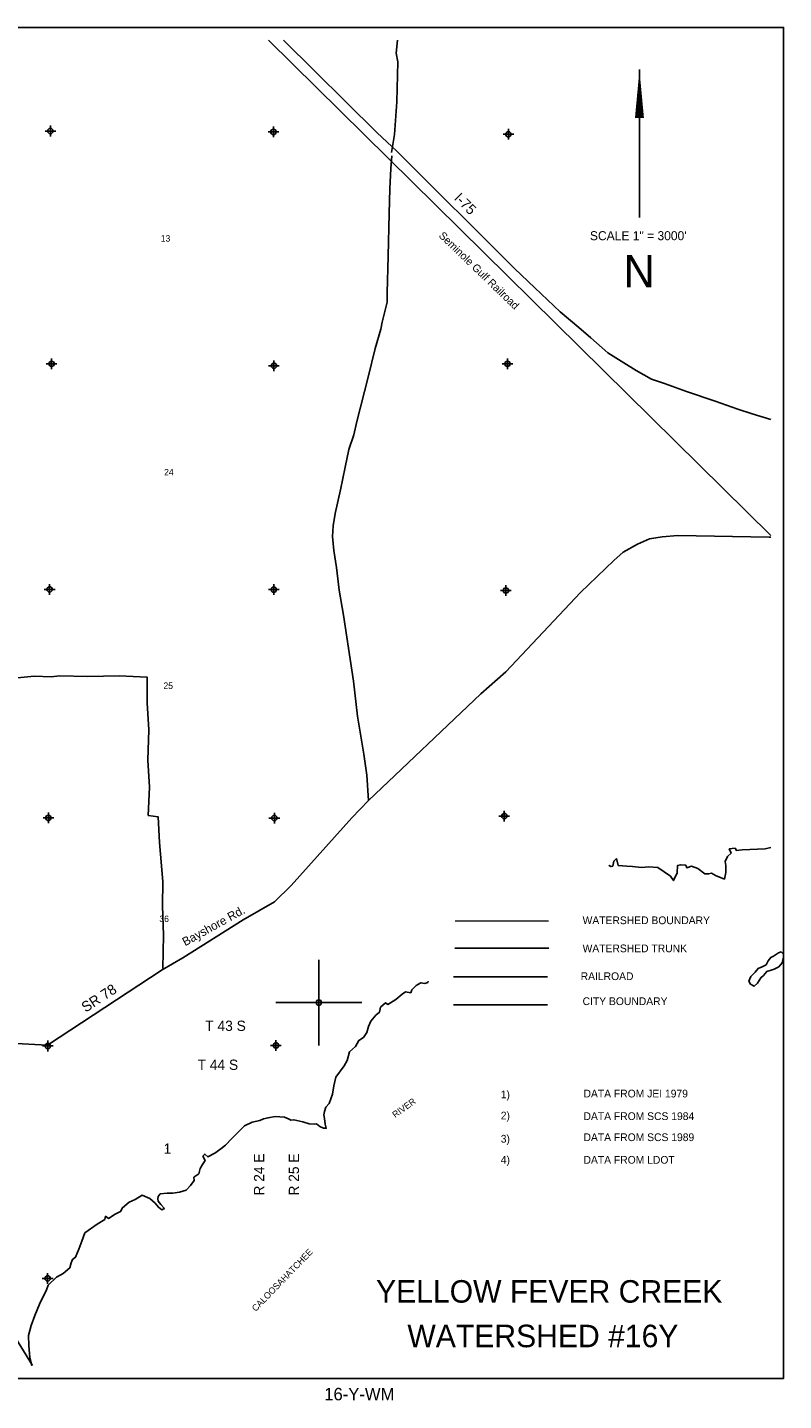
# Model space of a CAD drawing. Extents: x 183292 to 231292, y 846136 to 878152.
# Tile 2 of 2: x 213662 to 231292, y 846136 to 878152. Entities that reach past the tile are written whole.
import ezdxf
from ezdxf.enums import TextEntityAlignment as Align

# ---------------------------------------------------------------- set-up
doc = ezdxf.new("R2010")
doc.units = 0
doc.header["$LTSCALE"] = 800
doc.header["$PDMODE"] = 34
doc.header["$PDSIZE"] = 125
doc.linetypes.add('DASHED', pattern=[0])
doc.linetypes.add('STREAM', pattern=[0])
doc.layers.get('0').update_dxf_attribs({"linetype": 'CONTINUOUS'})
for name, color, linetype in [('BORDER', 1, 'CONTINUOUS'), ('CITY', 14, 'DASHED'), ('MAJROADS', 9, 'CONTINUOUS'), ('RR', 13, 'CONTINUOUS'), ('SEC', 2, 'CONTINUOUS'), ('STRUCTTEXT', 7, 'CONTINUOUS'), ('TEXT', 7, 'CONTINUOUS'), ('TRUNKS', 5, 'STREAM'), ('WATER', 4, 'CONTINUOUS'), ('WSHEDS', 3, 'CONTINUOUS')]:
    doc.layers.add(name, color=color, linetype=linetype)

# ---------------------------------------------------------------- blocks, each defined once
blk = doc.blocks.new('TICK')
at = {"color": 0}
for points in [[(500, 0), (500, 1000)], [(0, 500), (1000, 500)]]:
    blk.add_lwpolyline(points, dxfattribs=at)
blk.add_point((500, 500), dxfattribs=at)

msp = doc.modelspace()

# ---------------------------------------------------------------- linework, layer by layer
at = {"layer": 'BORDER', "color": 0}
msp.add_lwpolyline([(183291.594381, 846651.773052), (183291.594381, 878151.773052), (231291.594381, 878151.773052), (231291.594381, 846651.773052)], close=True, dxfattribs=at)
at = {"layer": 'CITY', "color": 0}
msp.add_lwpolyline([(223599.572824, 855366.076839), (225789.501412, 855366.076839)], dxfattribs=at)
at = {"layer": 'MAJROADS', "color": 0}
for points in [[(219630.060251, 877851.773052), (221816.59963, 875697.76051), (222274.244084, 875267.030705), (225018.99014, 872531.838158), (225491.473856, 872077.077849), (226083.091462, 871524.66749), (226520.802278, 871152.20356), (226801.488375, 870916.747286), (227198.366213, 870564.578832), (227565.987846, 870329.328917), (227858.342431, 870151.857692), (228210.86174, 869948.770457), (228516.990607, 869846.461826), (229028.309235, 869663.07065), (229694.281832, 869437.115206), (230224.916921, 869254.843166), (230560.054871, 869139.723983), (230991.594381, 869011.192925)], [(222151.649853, 875236.687114), (222218.33288, 875658.186865), (222274.234332, 876420.316084), (222297.85593, 877350.275096), (222257.444282, 877551.683213), (222294.315878, 877851.773052)], [(221616.832124, 860128.627263), (221571.760705, 860713.788314), (221508.375808, 861208.651239), (221355.664827, 862089.633983), (221261.174885, 862911.530042), (221029.495568, 864446.702716), (220933.274329, 865033.983325), (220870.13676, 865562.362743), (220806.009878, 865956.676189), (220774.904833, 866283.709322), (220793.51804, 866534.959355), (220837.515944, 866819.540384), (220958.904581, 867371.696867), (221071.728599, 867898.777813), (221158.549599, 868308.73653), (221270.013312, 868651.476766), (221339.334082, 868961.009668), (221606.75407, 869998.104154), (221770.903971, 870667.259202), (221899.929747, 871118.804375), (221934.621048, 871277.760388), (222020.947392, 871620.68612), (222047.012241, 871746.187472), (222048.619873, 871964.044675), (222071.684984, 872818.591578), (222095.801238, 873815.583575), (222108.384938, 874385.302121), (222137.046731, 874862.726648), (222155.969098, 875155.872296)], [(204995.488077, 866758.936145), (205546.244504, 865417.563181), (205812.092082, 865113.913049), (207056.597366, 863470.612823), (208880.79982, 860918.001674), (209087.176933, 860505.870156), (209145.134038, 860413.263329), (209219.533212, 860278.63701), (209416.964139, 859791.16047), (210979.275867, 855841.202205), (211501.999142, 854455.735898), (211553.794534, 853130.412986), (211476.928292, 851823.844055), (211545.904594, 850968.651641), (211527.949167, 850809.582919), (211585.780159, 850700.21874), (211659.737936, 850506.941693), (212454.064781, 849168.678845), (213074.583365, 848116.615155), (213297.970056, 847737.872226), (213777.199383, 846951.773052)], [(213395.836939, 854458.340213), (214132.961215, 854419.311805), (216802.463718, 856175.861255), (217282.210875, 856457.186196), (218688.248457, 857343.307831), (219420.438082, 857765.201299), (219808.764941, 858147.76627), (221228.317378, 859720.924516), (221616.832124, 860128.627263), (224233.128556, 862614.610652), (224815.180439, 863129.803295), (226555.211483, 864977.097177), (227331.739943, 865725.468601), (227551.041149, 865916.563199), (227887.651982, 866106.780987), (228165.106968, 866230.403108), (228458.756808, 866278.48664), (228827.694722, 866309.24799), (230955.838625, 866268.202392), (230991.594381, 866268.420714)], [(213351.34441, 862978.278574), (213820.946302, 863025.090721), (214214.703261, 863013.805494), (214407.60859, 863037.520727), (215069.43566, 863015.877753), (215798.604874, 863035.635738), (216451.990988, 863005.675473), (216455.918208, 862402.31677), (216493.176424, 861773.573369), (216471.224289, 861069.850684), (216508.482505, 860441.107284), (216478.460407, 859779.342046), (216712.828529, 859744.094258), (216741.95495, 859148.929182), (216819.006494, 858234.986433), (216814.86375, 857673.585178), (216834.930895, 856986.311579), (216820.801396, 856207.114953)]]:
    msp.add_lwpolyline(points, dxfattribs=at)
at = {"layer": 'RR', "color": 0}
for points in [[(219284.689189, 877851.773052), (230991.594381, 866303.337318)], [(223599.572824, 856013.676182), (225789.501412, 856013.676182)]]:
    msp.add_lwpolyline(points, dxfattribs=at)
at = {"layer": 'SEC', "color": 0}
for p in [(214196.618674, 875737.056549), (219398.213873, 875716.79613), (224876.035439, 875661.509622), (214225.369702, 870309.030361), (219410.074389, 870263.733912), (224854.944976, 870309.144884), (214179.658231, 865048.940904), (219406.473914, 865045.294315), (224817.47125, 865023.881057), (214150.330023, 859721.750537), (219419.026133, 859717.87338), (224780.135865, 859763.745487), (214137.8001, 854402.844027), (219456.84495, 854415.44236), (214133.092899, 848983.378379)]:
    msp.add_point(p, dxfattribs=at)
at = {"layer": 'TEXT', "color": 0}
msp.add_line((227931.941925, 877168.868366), (227931.941925, 873718.868366), dxfattribs=at)
msp.add_lwpolyline([(227931.941925, 877168.868366, 0, 210, 0), (227931.941925, 876043.868366, 210, 210, 0)], format="xyseb", dxfattribs=at)
at = {"layer": 'TRUNKS', "color": 0}
msp.add_lwpolyline([(223624.972948, 856681.831366), (225819.327205, 856681.831366)], dxfattribs=at)
at = {"layer": 'WATER', "color": 0}
for points in [[(227214.41632, 858616.464946), (227226.787038, 858613.078359), (227268.490566, 858587.679897), (227310.415474, 858595.777086), (227336.312038, 858712.845827), (227395.31684, 858771.075802), (227436.134852, 858611.694739), (227636.998064, 858593.618639), (227770.92532, 858584.35921), (227980.162444, 858566.227765), (228147.751385, 858581.868694), (228356.988509, 858563.737249), (228657.121087, 858360.770935), (228723.44825, 858259.841226), (228808.404961, 858443.513854), (228817.885769, 858610.936761), (228893.361672, 858627.186483), (229010.541103, 858618.037743), (229035.275427, 858559.254321), (229144.357669, 858592.030489), (229294.756027, 858540.790807), (229453.030194, 858414.130568), (229545.143232, 858413.521775), (229612.245222, 858429.826842), (229720.718672, 858370.489972), (229820.928898, 858327.956271), (229912.820557, 858293.851828), (229947.312414, 858444.360875), (229948.41931, 858611.839127), (229932.280277, 858704.062854), (229983.29858, 858820.965561), (230067.535808, 858895.777327), (230026.330383, 858996.541001), (230160.423674, 859012.40331), (230193.587255, 858961.938455), (230327.680546, 858977.800764)], [(230327.680546, 858977.800764), (230863.970773, 859001.219183), (230991.594381, 859029.579985)], [(213761.634373, 846951.773052), (213718.544788, 847129.104245), (213695.360118, 847422.357219), (213688.480514, 847648.508203), (213748.647557, 847882.590341), (213833.936336, 848116.506445), (213944.568233, 848383.752164), (214105.886363, 848717.657116), (214148.475408, 848826.241255), (214342.292983, 849009.194401), (214493.632202, 849100.311233), (214653.622057, 849233.242283), (214679.518622, 849350.311024), (214713.512375, 849425.454858), (214780.835744, 849475.255575), (214857.473887, 849667.357461), (214934.056686, 849851.085434), (215002.320917, 850043.242665), (215288.417563, 850250.708756), (215464.98921, 850358.407379), (215482.235138, 850433.661902), (215548.89437, 850382.975669), (215708.662846, 850482.411068), (215834.658948, 850540.198284), (215877.137303, 850632.034598), (216037.127159, 850764.965648), (216171.497173, 850822.69752), (216339.639562, 850922.077575), (216514.993622, 850845.550121), (216639.882829, 850735.859086), (216714.639249, 850643.247944), (216797.990961, 850584.077109), (216856.829728, 850617.185345), (216773.699395, 850709.851831), (216707.206198, 850785.659803), (216699.164354, 850835.958623), (216707.92568, 850894.520666), (216758.556569, 850952.805985), (216917.771597, 850968.502259), (217051.754198, 850967.616743), (217211.024571, 850991.686929), (217362.087066, 851040.934198), (217463.293499, 851149.130924), (217547.807452, 851265.812252), (217539.931642, 851341.23281), (217657.719866, 851424.197109), (217692.045688, 851549.584418), (217742.897956, 851641.365387), (217802.124137, 851733.091012), (217752.544799, 851833.910031), (217794.746431, 851883.876783), (217869.668885, 851816.387379), (218029.382017, 851907.448866), (218172.402668, 852006.994956), (218281.816979, 852090.014599), (218416.795786, 852239.859508), (218560.093161, 852381.27516), (218720.249051, 852539.327948), (218905.08392, 852630.223401), (219081.157463, 852662.55681), (219169.077704, 852705.494445), (219274.20021, 852728.275181), (219441.899841, 852760.663935), (219659.510878, 852742.477145), (219768.095017, 852699.8881), (219801.424633, 852674.544984), (219876.845191, 852682.420793), (220085.860936, 852630.793698), (220227.940725, 852587.983274), (220353.494069, 852578.779189), (220403.792889, 852586.821033), (220478.770689, 852527.705542), (220562.23309, 852485.282531), (220629.224391, 852484.839773), (220604.711446, 852577.118845), (220588.849137, 852711.212136), (220572.65476, 852795.061951), (220589.956033, 852878.690387), (220615.741908, 852979.011303), (220700.034482, 853062.196981), (220776.83866, 853279.420605), (220803.233328, 853471.854559), (220854.805078, 853672.496392), (221049.1761, 853939.188664), (221116.997573, 854064.354594), (221168.569323, 854264.996426), (221311.756008, 854389.664253), (221388.062083, 854531.522664), (221497.365704, 854597.794482), (221573.505745, 854714.531155), (221616.316169, 854856.610944), (221667.389816, 854981.887564), (221785.565453, 855123.469251), (221869.747337, 855189.907103), (221895.643902, 855306.975845), (222013.542815, 855406.687968), (222063.564912, 855372.860249), (222248.565815, 855488.87744), (222400.126413, 855613.489922), (222475.823695, 855663.235294), (222601.321694, 855645.657297), (222626.88619, 855712.482563), (222728.037278, 855812.305376), (222837.3409, 855878.577195), (222929.343248, 855861.220577), (222996.500583, 855885.899556), (223009.12646, 855916.869093)]]:
    msp.add_lwpolyline(points, dxfattribs=at)
msp.add_lwpolyline([(231184.937299, 856251.704114), (231260.94693, 856343.312054), (231286.878637, 856460.39093), (231287.454602, 856544.142119), (231237.549467, 856594.738411), (231170.433322, 856578.448945), (231060.980812, 856495.446509), (230993.749475, 856462.406805), (230934.605274, 856387.43391), (230883.720999, 856295.65318), (230791.249113, 856246.036028), (230698.892418, 856213.169113), (230631.257906, 856121.503576), (230530.065321, 856021.693306), (230479.065854, 855913.162339), (230520.480677, 855845.873405), (230603.886288, 855795.046727), (230688.155845, 855869.846833), (230764.395862, 855994.955249), (230823.367274, 856044.802787), (230899.376905, 856136.410728), (231000.108718, 856169.220046), (231075.657578, 856193.827035)], close=True, dxfattribs=at)
at = {"layer": 'WSHEDS', "color": 0, "const_width": 30}
msp.add_lwpolyline([(223628.413246, 857316.984215), (225813.567829, 857316.984215)], dxfattribs=at)

# ---------------------------------------------------------------- block references
at = {"color": 0, "xscale": 2, "yscale": 2, "zscale": 2}
msp.add_blockref('TICK', (219456.844945, 854415.442331), dxfattribs=at)

# ---------------------------------------------------------------- texts
at = {"layer": 'MAJROADS', "color": 0}
for s, height, rotation, p in [('I-75', 240, 315, (223592.776208, 874152.589523)), ('Bayshore Rd.', 200, 28.960718, (217340.705174, 856726.193614)), ('SR 78', 240, 33, (215019.864728, 855178.008624))]:
    msp.add_text(s, height=height, rotation=rotation, dxfattribs=at).set_placement(p)
at = {"layer": 'STRUCTTEXT', "color": 0}
for s, p in [('1)', (224697.710621, 853182.373017)), ('DATA FROM JEI 1979', (226627.683657, 853203.2934)), ('2)', (224697.710621, 852690.944445)), ('DATA FROM SCS 1984', (226627.683657, 852676.559804)), ('3)', (224697.710621, 852149.515874)), ('DATA FROM SCS 1989', (226627.683657, 852185.131233)), ('4)', (224697.710621, 851658.087302)), ('DATA FROM LDOT', (226627.683657, 851658.087302))]:
    msp.add_text(s, height=180, dxfattribs=at).set_placement(p)
at = {"layer": 'TEXT', "color": 0}
for s, height, p in [('SCALE 1" = 3000\'', 210, (227903.980631, 873191.374331)), ('13', 150, (216881.034564, 873158.811364)), ('N', 750, (227924.951602, 872093.893551)), ('24', 150, (216959.808974, 867707.622216)), ('25', 150, (216944.054092, 862729.079526)), ('36', 150, (216849.5248, 857293.645261)), ('1', 240, (216928.29921, 851889.720759)), ('1', 150, (216928.29921, 851889.720759)), ('YELLOW FEVER CREEK', 525, (225827.881869, 848418.160571)), ('WATERSHED #16Y', 525, (225680.710011, 847378.939611)), ('16-Y-WM', 290, (221401.038279, 846140.978086))]:
    msp.add_text(s, height=height, dxfattribs=at).set_placement(p, align=Align.CENTER)
for s, height, rotation, p in [('Seminole Gulf Railroad', 180, 316, (223239.757784, 873280.488508)), ('R 24 E', 240, 90, (219183.5465, 850915.580493)), ('R 25 E', 240, 90, (219994.39317, 850915.580493))]:
    msp.add_text(s, height=height, rotation=rotation, dxfattribs=at).set_placement(p)
for s, p in [('WATERSHED BOUNDARY', (226606.716934, 857243.569735)), ('WATERSHED TRUNK', (226606.716934, 856588.713043)), ('RAILROAD', (226561.438931, 855939.624872)), ('CITY BOUNDARY', (226606.221942, 855356.907285))]:
    msp.add_text(s, height=180, dxfattribs=at).set_placement(p)
for s, p in [('T 43 S ', (218842.923979, 854754.096269)), ('T 44 S', (218575.090986, 853845.613737))]:
    msp.add_text(s, height=240, dxfattribs=at).set_placement(p, align=Align.RIGHT)
at = {"layer": 'WATER', "color": 0}
for s, rotation, p in [('RIVER', 36, (222237.183367, 852719.401487)), ('CALOOSAHATCHEE', 45.9321, (218985.665135, 848199.714752))]:
    msp.add_text(s, height=150, rotation=rotation, dxfattribs=at).set_placement(p)

doc.saveas('drawing.dxf')
